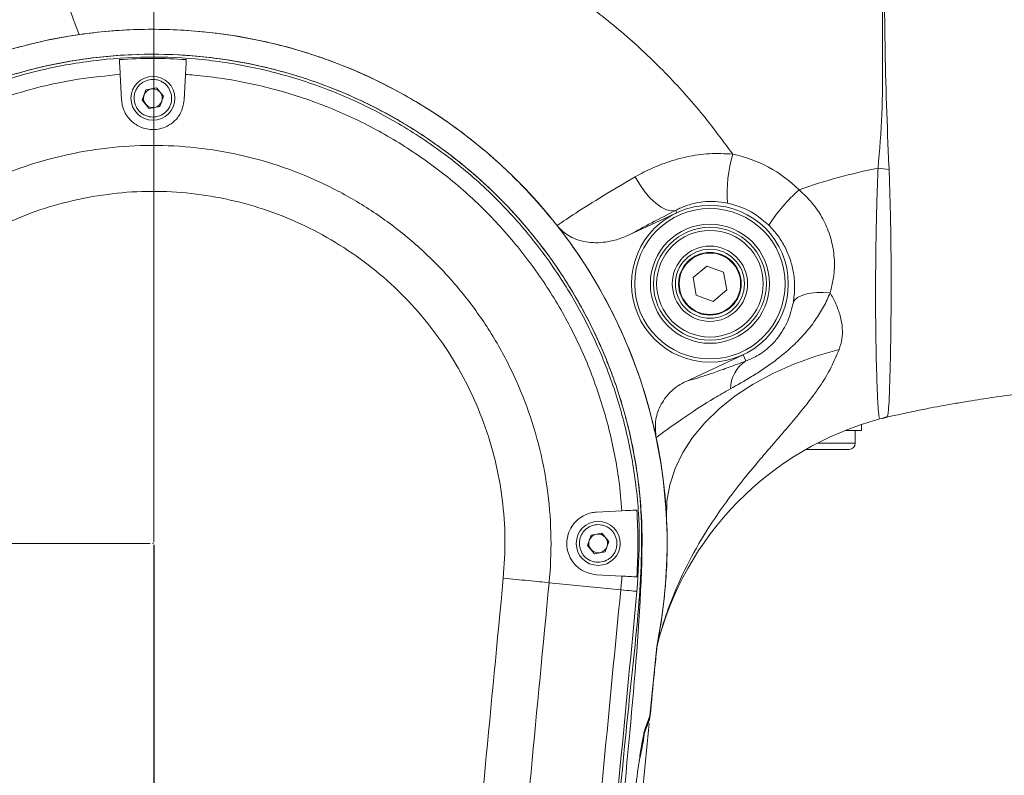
# Model space of a CAD drawing. Header units: millimetres. Extents: x 739 to 2419, y 424 to 1092.
# Tile 34 of 59: x 1851 to 1874, y 969 to 987. Entities that reach past the tile are written whole.
import ezdxf

# ---------------------------------------------------------------- set-up
doc = ezdxf.new("R2010")
doc.units = ezdxf.units.MM
doc.header["$PDSIZE"] = -1
doc.linetypes.add('CENTER', pattern=[10.16, 6.35, -1.27, 1.27, -1.27])
doc.layers.add('5', color=7, linetype='Continuous', lineweight=35)
doc.styles.add('SLDTEXTSTYLE0', font='TXT', dxfattribs={"width": 0.7})
doc.styles.get("Standard").update_dxf_attribs({"font": 'times.ttf'})
doc.dimstyles.new('ISO-25', dxfattribs={"dimtxt": 3.5, "dimasz": 2.5, "dimexe": 1.25, "dimexo": 0.625, "dimtad": 1, "dimdec": 0, "dimlfac": 6.8399, "dimtxsty": 'Standard', "dimcen": 2.5, "dimadec": 0, "dimazin": 0, "dimtfac": 1, "dimtmove": 0, "dimatfit": 3, "dimfxl": 1, "dimarcsym": 0})
doc.dimstyles.new('SLDDIMSTYLE3', dxfattribs={"dimtxt": 3.5, "dimasz": 2.4, "dimexe": 0, "dimexo": 0.0625, "dimgap": 0.875, "dimtad": 2, "dimlfac": 2, "dimrnd": 1e-09, "dimzin": 12, "dimdsep": 46, "dimtxsty": 'SLDTEXTSTYLE0', "dimsah": 1, "dimcen": 0.09, "dimadec": 0, "dimazin": 3, "dimtfac": 1, "dimtdec": 3, "dimtofl": 0, "dimtmove": 0, "dimatfit": 3, "dimfxl": 1, "dimfrac": 2, "dimtolj": 1, "dimtzin": 12, "dimlwd": 5, "dimlwe": 5, "dimarcsym": 0})

# ---------------------------------------------------------------- blocks, each defined once
blk = doc.blocks.new('*D100')
at = {"layer": '5', "color": 0, "lineweight": 5}
for p, q in [((1854.648, 1041.255), (2005.843, 1041.255)), ((2005.843, 1038.855), (2005.843, 842.706)), ((1863.424, 840.306), (2005.843, 840.306))]:
    blk.add_line(p, q, dxfattribs=at)
at = {"layer": '5', "color": 0}
for points in [[(2006.243, 1038.855), (2005.443, 1038.855), (2005.843, 1041.255)], [(2005.443, 842.706), (2006.243, 842.706), (2005.843, 840.306)]]:
    blk.add_solid(points, dxfattribs=at)
at = {"layer": 'Defpoints', "color": 0}
for p in [(1854.585, 1041.255), (1863.361, 840.306), (2005.843, 840.306)]:
    blk.add_point(p, dxfattribs=at)
at = {"layer": '5', "color": 0, "lineweight": 5, "insert": (2000.377, 940.78), "char_height": 4.5, "attachment_point": 2, "rotation": 90}
blk.add_mtext('\\A1;1374', dxfattribs=at)
blk = doc.blocks.new('*D104')
at = {"layer": '5', "color": 0, "lineweight": 5}
for p, q in [((1854.523, 974.856), (1800.028, 974.856)), ((1800.028, 912.906), (1800.028, 972.456)), ((1854.244, 910.506), (1800.028, 910.506))]:
    blk.add_line(p, q, dxfattribs=at)
at = {"layer": '5', "color": 0}
for points in [[(1800.428, 972.456), (1799.628, 972.456), (1800.028, 974.856)], [(1799.628, 912.906), (1800.428, 912.906), (1800.028, 910.506)]]:
    blk.add_solid(points, dxfattribs=at)
at = {"layer": 'Defpoints', "color": 0}
for p in [(1800.028, 974.856), (1854.585, 974.856), (1854.306, 910.506)]:
    blk.add_point(p, dxfattribs=at)
at = {"layer": '5', "color": 0, "lineweight": 5, "insert": (1796.864, 942.681), "char_height": 4.5, "attachment_point": 5, "rotation": 90}
blk.add_mtext('\\A1;440', dxfattribs=at)
blk = doc.blocks.new('*D105')
at = {"layer": '5', "color": 0, "lineweight": 5}
for p, q in [((1919.604, 988.018), (1800.043, 988.018)), ((1800.043, 977.256), (1800.043, 985.618)), ((1854.523, 974.856), (1800.043, 974.856))]:
    blk.add_line(p, q, dxfattribs=at)
at = {"layer": '5', "color": 0}
for points in [[(1800.443, 985.618), (1799.643, 985.618), (1800.043, 988.018)], [(1799.643, 977.256), (1800.443, 977.256), (1800.043, 974.856)]]:
    blk.add_solid(points, dxfattribs=at)
at = {"layer": 'Defpoints', "color": 0}
for p in [(1800.043, 988.018), (1919.667, 988.018), (1854.585, 974.856)]:
    blk.add_point(p, dxfattribs=at)
at = {"layer": '5', "color": 0, "lineweight": 5, "insert": (1796.872, 981.437), "char_height": 4.5, "attachment_point": 5, "rotation": 90}
blk.add_mtext('\\A1;90', dxfattribs=at)
blk = doc.blocks.new('*D106')
at = {"layer": '5', "color": 0, "lineweight": 5}
for p, q in [((1854.608, 974.89), (1854.608, 1007.968)), ((1857.008, 1007.968), (1917.267, 1007.968)), ((1919.667, 988.081), (1919.667, 1007.968))]:
    blk.add_line(p, q, dxfattribs=at)
at = {"layer": '5', "color": 0}
for points in [[(1857.008, 1008.368), (1857.008, 1007.568), (1854.608, 1007.968)], [(1917.267, 1007.568), (1917.267, 1008.368), (1919.667, 1007.968)]]:
    blk.add_solid(points, dxfattribs=at)
at = {"layer": 'Defpoints', "color": 0}
for p in [(1919.667, 1007.968), (1919.667, 988.018), (1854.608, 974.827)]:
    blk.add_point(p, dxfattribs=at)
at = {"layer": '5', "color": 0, "lineweight": 5, "insert": (1887.137, 1011.132), "char_height": 4.5, "attachment_point": 5}
blk.add_mtext('\\A1;445', dxfattribs=at)
blk = doc.blocks.new('*D110')
at = {"color": 0, "lineweight": -2}
for p, q in [((1863.344, 998.402), (1704.846, 998.402)), ((1705.846, 996.002), (1705.846, 923.243)), ((1705.846, 843.876), (1705.846, 916.635)), ((1824.589, 841.476), (1704.846, 841.476))]:
    blk.add_line(p, q, dxfattribs=at)
at = {"color": 0}
for points in [[(1706.246, 996.002), (1705.446, 996.002), (1705.846, 998.402)], [(1705.446, 843.876), (1706.246, 843.876), (1705.846, 841.476)]]:
    blk.add_solid(points, dxfattribs=at)
at = {"layer": 'Defpoints', "color": 0}
for p in [(1863.344, 998.402), (1705.846, 841.476), (1824.589, 841.476)]:
    blk.add_point(p, dxfattribs=at)
at = {"color": 0, "lineweight": 5, "insert": (1705.846, 919.939), "char_height": 3.5, "attachment_point": 5}
blk.add_mtext('1081', dxfattribs=at)

msp = doc.modelspace()

# ---------------------------------------------------------------- linework, layer by layer
at = {"color": 7, "linetype": 'Continuous', "lineweight": 5}
for p, q in [((1853.85503, 985.201464), (1853.823958, 985.794346)), ((1855.346599, 985.794381), (1855.315526, 985.201464)), ((1854.670382, 985.478323), (1854.421206, 985.432731)), ((1854.834453, 985.285327), (1854.670382, 985.478323)), ((1854.421206, 985.432731), (1854.336102, 985.194142)), ((1854.74935, 985.046738), (1854.834453, 985.285327)), ((1854.336102, 985.194142), (1854.500174, 985.001146)), ((1854.500174, 985.001146), (1854.74935, 985.046738)), ((1866.802335, 982.570005), (1865.707347, 982.059403)), ((1866.776962, 982.624417), (1866.802335, 982.570005)), ((1867.501018, 981.324853), (1867.18144, 981.054994)), ((1867.894512, 981.18302), (1867.501018, 981.324853)), ((1867.968428, 980.771328), (1867.894512, 981.18302)), ((1867.18144, 981.054994), (1867.255356, 980.643302)), ((1867.255356, 980.643302), (1867.64885, 980.501469)), ((1867.64885, 980.501469), (1867.968428, 980.771328)), ((1867.019668, 978.637123), (1868.347533, 979.256317)), ((1868.414366, 979.112993), (1868.347533, 979.256317)), ((1871.111528, 977.488485), (1871.111528, 977.629837)), ((1871.574243, 977.768255), (1871.53974, 977.759039)), ((1871.111528, 977.488485), (1870.726309, 977.488485)), ((1870.965278, 977.195985), (1870.965278, 977.488485)), ((1870.819028, 977.049735), (1869.815533, 977.049735)), ((1864.930757, 975.586233), (1865.523661, 975.617305)), ((1864.804956, 975.048981), (1864.719852, 974.810392)), ((1865.054132, 975.094573), (1864.804956, 975.048981)), ((1865.218203, 974.901577), (1865.054132, 975.094573)), ((1865.1331, 974.662988), (1865.218203, 974.901577)), ((1864.719852, 974.810392), (1864.883924, 974.617396)), ((1864.883924, 974.617396), (1865.1331, 974.662988)), ((1865.523638, 974.094665), (1864.930757, 974.125737)), ((1865.496786, 973.775906), (1863.824579, 973.941429)), ((1866.327479, 972.326061), (1866.334658, 972.397897)), ((1866.176291, 970.832682), (1866.321561, 972.299977)), ((1866.057842, 970.515328), (1866.176291, 970.832682)), ((1866.155936, 970.7279), (1866.033074, 970.398498))]:
    msp.add_line(p, q, dxfattribs=at)
at = {"color": 8, "linetype": 'Continuous', "lineweight": 5}
for p, q in [((1870.085073, 977.195985), (1870.965278, 977.195985)), ((1866.176291, 970.832682), (1866.179341, 970.832382))]:
    msp.add_line(p, q, dxfattribs=at)
at = {"linetype": 'CENTER'}
msp.add_line((1854.608331, 974.827365), (1854.585278, 908.785734), dxfattribs=at)
at = {"color": 7, "linetype": 'Continuous', "lineweight": 5, "flags": 128}
for points in [[(1865.834996, 983.407273), (1865.941618, 983.224605), (1866.059564, 983.057083), (1866.184929, 982.910254), (1866.313563, 982.788975), (1866.441208, 982.697263), (1866.563641, 982.638152), (1866.676807, 982.613599), (1866.776962, 982.624417)], [(1870.379677, 980.703895), (1870.218674, 980.71006), (1870.067217, 980.705783), (1869.928588, 980.691156), (1869.805791, 980.666497), (1869.701487, 980.63234), (1869.617936, 980.589425), (1869.556948, 980.538682), (1869.519846, 980.48121)], [(1870.587516, 979.380041), (1870.046856, 979.227703), (1869.529326, 979.041312), (1869.040002, 978.822697), (1868.583682, 978.574002), (1868.164842, 978.297666), (1867.787591, 977.996399), (1867.455628, 977.673157), (1867.172209, 977.331109), (1866.940114, 976.973611), (1866.761619, 976.604168), (1866.638475, 976.226405), (1866.571891, 975.844026), (1866.562518, 975.460781)], [(1866.500932, 973.50054), (1866.44684, 973.088672), (1866.334652, 972.45343)]]:
    msp.add_lwpolyline(points, dxfattribs=at)
at = {"color": 7, "linetype": 'Continuous', "lineweight": 5}
for centre, radius in [((1854.585278, 985.239735), 0.511875), ((1867.574934, 980.913161), 1.828125), ((1867.574934, 980.913161), 1.755), ((1867.574934, 980.913161), 1.389375), ((1867.574934, 980.913161), 1.31625), ((1867.574934, 980.913161), 1.243125), ((1867.574934, 980.913161), 0.8775), ((1867.574934, 980.913161), 0.804375), ((1867.574934, 980.913161), 0.73125), ((1867.574934, 980.913161), 0.716625), ((1864.969028, 974.855985), 0.511875)]:
    msp.add_circle(centre, radius, dxfattribs=at)
at = {"lineweight": 5}
msp.add_arc((1854.585278, 910.505985), 130.74895, 315, 195, dxfattribs=at)
at = {"color": 7, "linetype": 'Continuous', "lineweight": 5}
for centre, radius, start, end in [((1901.864035, 1005.687244), 52.536851, 197.7688806, 201.1574833), ((1854.585278, 974.855985), 11.9925, 353.5103143, 178.951848), ((1854.585278, 985.239735), 0.219375, 100.3688408, 160.3688408), ((1854.585278, 985.239735), 0.219375, 40.3688408, 100.3688408), ((1854.585278, 985.239735), 0.219375, 160.3688408, 220.3688408), ((1854.585278, 985.239735), 0.219375, 340.3688408, 40.3688408), ((1854.585278, 985.239735), 0.219375, 220.3688408, 280.3688408), ((1854.585278, 985.239735), 0.219375, 280.3688408, 340.3688408), ((1871.320789, 983.009046), 3.345703, 163.9061528, 183.6558218), ((1874.048436, 970.696938), 13.1625, 101.1850339, 109.5097919), ((1858.244484, 868.769584), 115.601778, 83.28935551, 83.41807306), ((1872.501959, 979.951914), 4.24885, 132.1151487, 146.771847), ((1868.856344, 978.440547), 0.804691, 123.3156344, 178.5227811), ((1873.436945, 970.696938), 7.3125, 105.0372374, 166.0981173), ((1871.164256, 979.156721), 1.447241, 285.0373533, 292.1968556), ((1870.819028, 977.195985), 0.14625, 270, 0), ((1864.969028, 974.855985), 0.219375, 160.3688408, 220.3688408), ((1864.969028, 974.855985), 0.219375, 100.3688408, 160.3688408), ((1864.969028, 974.855985), 0.219375, 40.3688408, 100.3688408), ((1864.969028, 974.855985), 0.219375, 340.3688408, 40.3688408), ((1864.969028, 974.855985), 0.219375, 220.3688408, 280.3688408), ((1864.969028, 974.855985), 0.219375, 280.3688408, 340.3688408), ((1865.820197, 970.847486), 0.356401, 340.3947597, 357.6193409), ((1865.742699, 970.875332), 0.43875, 340.3650332, 354.3822338), ((1865.687741, 970.532748), 0.370511, 338.7561908, 357.3052537)]:
    msp.add_arc(centre, radius, start, end, dxfattribs=at)
msp.add_ellipse((1867.475335, 980.913161), major_axis=(3.088552, 0), ratio=0.999972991, start_param=0.788455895, end_param=1.365087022, dxfattribs=at)
for points, knots in [([(1859.856681, 998.390733), (1859.779864, 998.390857), (1859.564708, 998.391202), (1859.245196, 998.384552), (1858.900859, 998.37406), (1858.594972, 998.360947), (1858.29139, 998.344494), (1857.980616, 998.323924), (1857.555532, 998.290401), (1857.006237, 998.236103), (1856.384651, 998.156644), (1855.793276, 998.064287), (1855.175446, 997.951217), (1854.491533, 997.802628), (1853.763138, 997.613715), (1853.014497, 997.386688), (1852.219762, 997.105192), (1851.372488, 996.751077), (1850.548852, 996.34558), (1849.877808, 995.962025), (1849.357578, 995.629668), (1848.930509, 995.334876), (1848.46611, 994.987208), (1847.946985, 994.558954), (1847.43446, 994.087186), (1847.002239, 993.64543), (1846.668176, 993.274859), (1846.398075, 992.955703), (1846.14568, 992.639307), (1845.882344, 992.28858), (1845.592679, 991.87576), (1845.282178, 991.39578), (1844.965654, 990.859942), (1844.654575, 990.280745), (1844.353458, 989.659444), (1844.085716, 989.042275), (1843.853774, 988.449134), (1843.577297, 987.669695), (1843.280018, 986.682226), (1842.98844, 985.460984), (1842.817358, 984.528183), (1842.71734, 983.862293), (1842.667237, 983.49317), (1842.621595, 983.117568), (1842.580358, 982.733599), (1842.54277, 982.331692), (1842.506736, 981.873823), (1842.473363, 981.352308), (1842.458972, 980.972805), (1842.451567, 980.777519)], [0, 0, 0, 0, 0.0082638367, 0.0231459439, 0.0343571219, 0.045097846, 0.0559646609, 0.0670278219, 0.0786712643, 0.1016842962, 0.125913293, 0.1451666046, 0.1653181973, 0.1929308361, 0.2197329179, 0.2453271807, 0.2759663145, 0.3091901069, 0.3422398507, 0.3726884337, 0.3905379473, 0.4070893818, 0.42709464, 0.4512701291, 0.4775170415, 0.4999829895, 0.5159630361, 0.5297940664, 0.5439026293, 0.5585661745, 0.5760803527, 0.5973170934, 0.619311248, 0.6423620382, 0.6679108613, 0.6940423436, 0.715405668, 0.7374767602, 0.7845406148, 0.8285392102, 0.8749477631, 0.8882697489, 0.9017357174, 0.915424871, 0.9293751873, 0.9436202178, 0.9590886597, 0.9789476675, 1, 1, 1, 1]), ([(1871.4952, 983.609427), (1871.530983, 984.029187), (1871.602609, 984.8694), (1871.601714, 986.135048), (1871.599092, 987.545994), (1871.597743, 989.231338), (1871.551206, 990.765337), (1871.509751, 991.731369), (1871.498124, 992.002317)], [0, 0, 0, 0, 0.1504319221, 0.3011128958, 0.4518174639, 0.6545734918, 0.9031163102, 1, 1, 1, 1]), ([(1871.746734, 991.985812), (1871.746734, 991.985809), (1871.735798, 991.72276), (1871.702015, 990.882817), (1871.671958, 989.922135), (1871.649801, 988.72262), (1871.645161, 988.034195), (1871.648616, 987.172539), (1871.662773, 985.858541), (1871.707381, 984.611091), (1871.74789, 983.657801), (1871.74789, 983.657798)], [0, 0, 0, 0, 0.0000010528, 0.0948203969, 0.3027383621, 0.3460809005, 0.5268270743, 0.5506158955, 0.6563545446, 0.9999989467, 1, 1, 1, 1]), ([(1851.83344, 989.654146), (1852.29149, 989.787469), (1853.208892, 990.054493), (1854.627672, 990.268011), (1856.000568, 990.342612), (1857.31668, 990.281766), (1858.56643, 990.112786), (1859.797112, 989.835884), (1861.009379, 989.450247), (1862.193638, 988.952662), (1863.342296, 988.347119), (1864.435225, 987.645002), (1865.468079, 986.849023), (1866.429466, 985.960556), (1867.322689, 984.993446), (1867.845193, 984.288611), (1868.106208, 983.936513)], [0, 0, 0, 0, 0.077524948, 0.155270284, 0.232811, 0.300947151, 0.369348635, 0.43776016, 0.505910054, 0.575992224, 0.646341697, 0.716699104, 0.786792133, 0.857815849, 0.92897252, 1, 1, 1, 1]), ([(1842.595767, 975.07536), (1842.60888, 975.392123), (1842.635106, 976.025648), (1842.787494, 977.098969), (1843.068634, 978.284196), (1843.526631, 979.55462), (1844.121941, 980.766789), (1844.852745, 981.902525), (1845.704841, 982.950062), (1846.667931, 983.896671), (1847.733269, 984.726315), (1848.883691, 985.432673), (1850.105735, 986.007384), (1851.386014, 986.437905), (1852.706237, 986.723752), (1854.050105, 986.861493), (1855.400803, 986.843937), (1856.740935, 986.676721), (1858.054265, 986.361854), (1859.322556, 985.898245), (1860.53136, 985.297153), (1861.666542, 984.565549), (1862.710352, 983.708096), (1863.652644, 982.740018), (1864.481778, 981.673437), (1865.182792, 980.518849), (1865.75132, 979.294004), (1866.180426, 978.01357), (1866.459829, 976.692329), (1866.590016, 975.348803), (1866.577791, 974.280042), (1866.517348, 973.667031), (1866.500932, 973.50054)], [0, 0, 0, 0, 0.024506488, 0.049012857, 0.083717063, 0.118531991, 0.15323643, 0.187941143, 0.222756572, 0.257461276, 0.29215671, 0.326962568, 0.361657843, 0.396374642, 0.431202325, 0.465919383, 0.500628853, 0.535449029, 0.570158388, 0.604854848, 0.639661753, 0.67435812, 0.709078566, 0.743909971, 0.778630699, 0.813335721, 0.848151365, 0.882856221, 0.917554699, 0.95236369, 0.987062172, 1, 1, 1, 1]), ([(1843.513594, 948.702646), (1843.515547, 952.172255), (1843.518704, 957.780451), (1843.395668, 965.526025), (1843.317132, 970.199568), (1843.209216, 973.130268), (1843.166728, 974.319801), (1843.180663, 975.508989), (1843.302851, 976.723201), (1843.577462, 977.946023), (1843.992998, 979.161671), (1844.541677, 980.323768), (1845.219929, 981.41522), (1846.014972, 982.42458), (1846.917133, 983.339607), (1847.91839, 984.144882), (1849.002478, 984.834148), (1850.156701, 985.399273), (1851.368535, 985.828081), (1852.620593, 986.119775), (1853.897229, 986.27082), (1855.182531, 986.274223), (1856.45988, 986.135162), (1857.714048, 985.855232), (1858.92769, 985.433064), (1860.08688, 984.879136), (1861.177967, 984.19994), (1862.18399, 983.39964), (1863.095049, 982.492547), (1863.899808, 981.490078), (1864.583977, 980.402048), (1865.143003, 979.245317), (1865.570857, 978.033485), (1865.854741, 976.780631), (1866.005036, 975.503674), (1865.974906, 973.385555), (1865.70653, 970.449538), (1865.356181, 966.685432), (1864.957899, 962.92529), (1864.393703, 956.698169), (1864.057186, 951.717361), (1863.805627, 947.994033)], [0, 0, 0, 0, 0.117031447, 0.18916691, 0.261302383, 0.27468657, 0.288090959, 0.301450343, 0.314773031, 0.329175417, 0.343623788, 0.358026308, 0.372428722, 0.386877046, 0.401279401, 0.41567952, 0.430125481, 0.444525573, 0.45893596, 0.473392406, 0.487802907, 0.502205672, 0.51665433, 0.531057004, 0.545458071, 0.559904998, 0.574306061, 0.588716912, 0.603173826, 0.617584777, 0.63198631, 0.64643371, 0.660835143, 0.675237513, 0.689685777, 0.704088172, 0.746588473, 0.78909842, 0.83161621, 0.874127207, 1, 1, 1, 1]), ([(1863.805627, 947.994033), (1863.89772, 949.362812), (1864.220762, 954.164165), (1864.834288, 961.809973), (1865.407419, 968.463521), (1865.783356, 972.061893), (1865.902986, 973.195165), (1865.981974, 974.330757), (1865.989394, 975.466098), (1865.879837, 976.645049), (1865.618671, 977.852517), (1865.213527, 979.072203), (1864.674443, 980.239388), (1864.005032, 981.336933), (1863.217981, 982.35326), (1862.323116, 983.276058), (1861.328318, 984.08985), (1860.249741, 984.788145), (1859.100238, 985.362542), (1857.892402, 985.801033), (1856.643648, 986.102954), (1855.368659, 986.264726), (1854.083218, 986.278876), (1852.80404, 986.150254), (1851.547116, 985.880566), (1850.329759, 985.468384), (1849.166003, 984.924015), (1848.069634, 984.253816), (1847.057537, 983.462056), (1846.139508, 982.56314), (1845.326493, 981.5677), (1844.632971, 980.485219), (1844.064466, 979.33227), (1843.625258, 978.124366), (1843.336348, 976.872993), (1843.182295, 975.597553), (1843.18417, 972.084328), (1843.420226, 966.35282), (1843.50854, 957.813511), (1843.511803, 951.930526), (1843.513594, 948.702646)], [0, 0, 0, 0, 0.046276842, 0.162328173, 0.25874099, 0.271534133, 0.284372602, 0.297180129, 0.30991978, 0.3226298, 0.337038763, 0.351493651, 0.365902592, 0.380311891, 0.394767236, 0.409176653, 0.423579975, 0.438029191, 0.452432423, 0.466834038, 0.481281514, 0.495683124, 0.51009457, 0.524552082, 0.538963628, 0.553365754, 0.567813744, 0.582215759, 0.596618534, 0.611067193, 0.625469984, 0.639881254, 0.654338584, 0.668749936, 0.683135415, 0.69757241, 0.711977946, 0.801544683, 0.891111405, 1, 1, 1, 1]), ([(1843.246139, 974.52878), (1843.248021, 974.953726), (1843.251791, 975.804974), (1843.438197, 977.070179), (1843.753198, 978.307825), (1844.211165, 979.50101), (1844.797867, 980.636006), (1845.507042, 981.698831), (1846.333397, 982.672956), (1847.262273, 983.549256), (1848.282927, 984.317522), (1849.385404, 984.963534), (1850.552868, 985.48329), (1851.770824, 985.870427), (1853.025082, 986.115056), (1854.29844, 986.21905), (1855.575456, 986.181127), (1856.83945, 985.996773), (1858.074877, 985.673639), (1859.267405, 985.215422), (1860.399689, 984.622988), (1861.459379, 983.908449), (1862.433259, 983.080831), (1863.305468, 982.146987), (1864.068509, 981.122527), (1864.713277, 980.01968), (1865.226789, 978.850197), (1865.608337, 977.631227), (1865.852399, 976.362198), (1865.959405, 975.057521), (1865.902449, 974.17824), (1865.873971, 973.738599)], [0, 0, 0, 0, 0.034360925, 0.068831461, 0.103192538, 0.137561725, 0.17204058, 0.2064097, 0.240758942, 0.275217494, 0.309566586, 0.343940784, 0.378424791, 0.412799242, 0.447164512, 0.48163938, 0.51600452, 0.550353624, 0.584812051, 0.619161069, 0.653539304, 0.688027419, 0.722405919, 0.756766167, 0.791235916, 0.825595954, 0.859946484, 0.894406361, 0.928756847, 0.964378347, 1, 1, 1, 1]), ([(1855.364747, 986.140673), (1855.105545, 986.154099), (1854.585901, 986.181014), (1854.066253, 986.154117), (1853.80581, 986.140637)], [0, 0, 0, 0, 0.498807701, 1, 1, 1, 1]), ([(1853.823958, 985.794346), (1853.818968, 985.889575), (1853.810928, 986.04298), (1853.807217, 986.113785), (1853.80581, 986.140637)], [0, 0, 0, 0, 0.620761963, 1, 1, 1, 1]), ([(1855.364747, 986.140673), (1855.362186, 986.091799), (1855.358062, 986.013099), (1855.349749, 985.854489), (1855.346599, 985.794381)], [0, 0, 0, 0, 0.621033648, 1, 1, 1, 1]), ([(1853.823958, 985.794346), (1853.495186, 985.762757), (1852.837642, 985.699578), (1851.788345, 985.476501), (1850.687535, 985.128651), (1849.559163, 984.625701), (1848.493505, 984.001426), (1847.506951, 983.258786), (1846.609115, 982.411763), (1845.810309, 981.470179), (1845.125044, 980.442851), (1844.55715, 979.345828), (1844.108123, 978.167819), (1843.783565, 976.921225), (1843.692483, 976.051943), (1843.646942, 975.617303)], [0, 0, 0, 0, 0.063105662, 0.12621127, 0.204691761, 0.283422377, 0.361902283, 0.440326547, 0.51900073, 0.597425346, 0.675894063, 0.754613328, 0.833082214, 0.916541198, 1, 1, 1, 1]), ([(1854.153693, 985.160767), (1854.14956, 985.216097), (1854.143179, 985.301518), (1854.178502, 985.411959), (1854.221718, 985.490732), (1854.280125, 985.559441), (1854.371181, 985.629876), (1854.504393, 985.681795), (1854.647332, 985.680409), (1854.757431, 985.646789), (1854.836364, 985.603233), (1854.904698, 985.544856), (1854.976849, 985.454083), (1855.001136, 985.371911), (1855.016863, 985.318703)], [0, 0, 0, 0, 0.1197214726, 0.184832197, 0.2499999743, 0.3151107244, 0.3802785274, 0.5, 0.6197214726, 0.684832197, 0.7499999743, 0.8151107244, 0.8802785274, 1, 1, 1, 1]), ([(1865.523661, 975.617305), (1865.502693, 975.853049), (1865.445373, 976.497508), (1865.238351, 977.538476), (1864.871681, 978.716738), (1864.374752, 979.847161), (1863.751672, 980.913167), (1863.01408, 981.903396), (1862.171025, 982.806034), (1861.22969, 983.60599), (1860.20542, 984.296656), (1859.110978, 984.869252), (1857.958274, 985.312314), (1856.764171, 985.62408), (1855.884903, 985.753838), (1855.41124, 985.789513), (1855.346599, 985.794381)], [0, 0, 0, 0, 0.045236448, 0.1236643, 0.202341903, 0.280769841, 0.359218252, 0.437917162, 0.516366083, 0.594855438, 0.673595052, 0.752083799, 0.830507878, 0.909181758, 0.987606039, 1, 1, 1, 1]), ([(1855.016863, 985.318703), (1855.020996, 985.263373), (1855.027377, 985.177951), (1854.992053, 985.06751), (1854.948837, 984.988737), (1854.890431, 984.920029), (1854.799375, 984.849593), (1854.666163, 984.797675), (1854.523224, 984.79906), (1854.413125, 984.83268), (1854.334191, 984.876237), (1854.265858, 984.934613), (1854.193707, 985.025387), (1854.169419, 985.107558), (1854.153693, 985.160767)], [0, 0, 0, 0, 0.119721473, 0.184832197, 0.249999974, 0.315110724, 0.380278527, 0.5, 0.619721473, 0.684832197, 0.749999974, 0.815110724, 0.880278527, 1, 1, 1, 1]), ([(1855.315526, 985.201464), (1855.293926, 985.084715), (1855.25867, 984.894154), (1855.076849, 984.682726), (1854.895032, 984.567875), (1854.709501, 984.51136), (1854.529176, 984.503597), (1854.347307, 984.540338), (1854.159384, 984.630916), (1853.971668, 984.809734), (1853.874819, 985.015247), (1853.859539, 985.159034), (1853.85503, 985.201464)], [0, 0, 0, 0, 0.186540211, 0.304475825, 0.389989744, 0.45579859, 0.52198222, 0.580561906, 0.658462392, 0.76985114, 0.932085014, 1, 1, 1, 1]), ([(1845.304687, 974.588158), (1845.304686, 974.588161), (1845.29431, 974.948237), (1845.315938, 975.670256), (1845.470643, 976.729104), (1845.744245, 977.75135), (1846.124861, 978.724717), (1846.610972, 979.650172), (1847.200253, 980.513712), (1847.881657, 981.306486), (1848.647048, 982.019134), (1849.489453, 982.639327), (1850.395562, 983.162323), (1851.353939, 983.5814), (1852.353777, 983.887414), (1853.380856, 984.080705), (1854.423334, 984.159073), (1855.468082, 984.117146), (1856.50174, 983.95956), (1857.511826, 983.68824), (1858.484189, 983.302631), (1859.407799, 982.811597), (1860.271076, 982.221186), (1861.060515, 981.53566), (1861.76883, 980.767227), (1862.38795, 979.924702), (1862.906335, 979.016345), (1863.320768, 978.055916), (1863.626054, 977.055514), (1863.81432, 976.026853), (1863.887438, 974.984164), (1863.858784, 974.287128), (1863.82458, 973.941432), (1863.824579, 973.941429)], [0, 0, 0, 0, 0.000000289, 0.035625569, 0.071250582, 0.105598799, 0.140056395, 0.174404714, 0.208760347, 0.243225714, 0.277581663, 0.311965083, 0.346458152, 0.380841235, 0.415188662, 0.449645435, 0.483992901, 0.518356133, 0.552829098, 0.587192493, 0.621569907, 0.656056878, 0.690433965, 0.724780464, 0.759236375, 0.79358301, 0.827960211, 0.862447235, 0.896824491, 0.931179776, 0.965644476, 0.999999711, 1, 1, 1, 1]), ([(1865.834996, 983.407273), (1865.898272, 983.44265), (1866.109093, 983.560519), (1866.504568, 983.733204), (1867.022213, 983.881584), (1867.563422, 983.961764), (1867.923695, 983.945004), (1868.106208, 983.936513)], [0, 0, 0, 0, 0.097904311, 0.326194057, 0.56002921, 0.777112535, 1, 1, 1, 1]), ([(1871.53974, 977.759039), (1871.531696, 977.772572), (1871.51615, 977.798722), (1871.495466, 978.035175), (1871.476063, 978.408212), (1871.458184, 978.944344), (1871.443587, 979.63469), (1871.435785, 980.464797), (1871.438092, 981.254484), (1871.447143, 981.93679), (1871.458367, 982.479956), (1871.473766, 983.039151), (1871.488055, 983.419334), (1871.4952, 983.609427)], [0, 0, 0, 0, 0.1068592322, 0.2064853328, 0.3088605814, 0.4158214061, 0.526175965, 0.6382085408, 0.7539212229, 0.8143523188, 0.8747845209, 0.9373918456, 1, 1, 1, 1]), ([(1871.74789, 983.657798), (1871.747891, 983.657795), (1871.750447, 983.63172), (1871.751803, 983.605543), (1871.753159, 983.579369)], [0, 0, 0, 0, 0.000111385, 1, 1, 1, 1]), ([(1864.010685, 982.270953), (1864.151469, 982.365979), (1864.463777, 982.576783), (1865.071865, 982.958738), (1865.578171, 983.256323), (1865.834996, 983.407273)], [0, 0, 0, 0, 0.2879706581, 0.6388218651, 1, 1, 1, 1]), ([(1871.753159, 983.579369), (1871.761409, 983.334439), (1871.77794, 982.843642), (1871.792147, 982.122287), (1871.80071, 981.338901), (1871.80067, 980.521673), (1871.793283, 979.725046), (1871.781173, 979.052185), (1871.766232, 978.522609), (1871.751042, 978.14153), (1871.733789, 977.884542), (1871.718771, 977.839841), (1871.711009, 977.816734)], [0, 0, 0, 0, 0.082771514, 0.16586002, 0.248646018, 0.361941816, 0.475219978, 0.582911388, 0.690580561, 0.791367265, 0.892154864, 1, 1, 1, 1]), ([(1862.756886, 974.047118), (1862.776972, 974.354028), (1862.817207, 974.968828), (1862.746537, 975.891729), (1862.581632, 976.801335), (1862.311203, 977.686159), (1861.944796, 978.535549), (1861.486293, 979.338925), (1860.938719, 980.084098), (1860.312231, 980.763764), (1859.614004, 981.37009), (1858.850475, 981.892276), (1858.033595, 982.326555), (1857.17361, 982.667591), (1856.280277, 982.907555), (1855.366108, 983.04693), (1854.442099, 983.084013), (1853.520066, 983.014698), (1852.611622, 982.843734), (1851.727296, 982.573078), (1850.879669, 982.202425), (1850.078298, 981.739869), (1849.333269, 981.191357), (1848.656344, 980.561089), (1848.053706, 979.859964), (1847.532491, 979.096219), (1847.10266, 978.277691), (1846.76557, 977.416733), (1846.525209, 976.512664), (1846.382072, 975.575898), (1846.378792, 974.938041), (1846.377151, 974.61911)], [0, 0, 0, 0, 0.0343560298, 0.068821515, 0.1031775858, 0.1375532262, 0.1720386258, 0.2064142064, 0.2407623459, 0.2752197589, 0.3095677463, 0.343944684, 0.378431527, 0.4128088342, 0.4471707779, 0.4816422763, 0.5160040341, 0.5503535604, 0.5848123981, 0.6191618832, 0.6535440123, 0.6880361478, 0.7224186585, 0.7567732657, 0.7912372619, 0.8255915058, 0.8599420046, 0.8944017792, 0.9287521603, 0.9643759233, 1, 1, 1, 1]), ([(1869.652583, 983.103705), (1869.75776, 983.00456), (1869.97187, 982.802726), (1870.21266, 982.440706), (1870.384522, 982.046072), (1870.477223, 981.619763), (1870.48833, 981.162074), (1870.416372, 980.858635), (1870.379677, 980.703895)], [0, 0, 0, 0, 0.158340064, 0.322336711, 0.47718007, 0.637909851, 0.815351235, 1, 1, 1, 1]), ([(1867.981894, 982.795714), (1867.886403, 982.810694), (1867.692135, 982.841168), (1867.401281, 982.827628), (1867.122025, 982.771958), (1866.916467, 982.696017), (1866.809165, 982.640945), (1866.776962, 982.624417)], [0, 0, 0, 0, 0.214942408, 0.437279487, 0.663953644, 0.899149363, 1, 1, 1, 1]), ([(1868.947816, 982.280175), (1868.796125, 982.407971), (1868.509527, 982.649422), (1868.150769, 982.748892), (1867.981894, 982.795714)], [0, 0, 0, 0, 0.5292800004, 1, 1, 1, 1]), ([(1866.776962, 982.624417), (1866.585301, 982.5259), (1866.19744, 982.326534), (1865.87198, 982.149139), (1865.707347, 982.059403)], [0, 0, 0, 0, 0.494150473, 1, 1, 1, 1]), ([(1865.707347, 982.059403), (1865.616226, 982.020852), (1865.434097, 981.943796), (1865.08887, 981.86543), (1864.70046, 981.861921), (1864.319715, 981.989351), (1864.108293, 982.152105), (1864.024104, 982.254614), (1864.010685, 982.270953)], [0, 0, 0, 0, 0.16106235, 0.321929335, 0.5747666, 0.783706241, 0.965526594, 1, 1, 1, 1]), ([(1869.519846, 980.48121), (1869.53392, 980.591468), (1869.562401, 980.81459), (1869.534644, 981.14621), (1869.458383, 981.46664), (1869.337045, 981.759043), (1869.169833, 982.038733), (1869.022606, 982.198842), (1868.947816, 982.280175)], [0, 0, 0, 0, 0.184400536, 0.373158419, 0.530301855, 0.691741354, 0.843408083, 1, 1, 1, 1]), ([(1870.379677, 980.703895), (1870.330803, 980.593193), (1870.233064, 980.371809), (1870.031385, 980.05304), (1869.790465, 979.747642), (1869.475227, 979.422747), (1869.139378, 979.145115), (1868.812465, 978.915176), (1868.456447, 978.688286), (1868.213179, 978.551779), (1868.05192, 978.461291)], [0, 0, 0, 0, 0.108711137, 0.217401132, 0.331344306, 0.445220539, 0.60453017, 0.704189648, 0.803911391, 1, 1, 1, 1]), ([(1870.379677, 980.703895), (1870.424846, 980.618798), (1870.518896, 980.441611), (1870.620681, 980.163545), (1870.669666, 979.888083), (1870.662195, 979.623466), (1870.612654, 979.461982), (1870.587516, 979.380041)], [0, 0, 0, 0, 0.19852861, 0.413368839, 0.632970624, 0.813759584, 1, 1, 1, 1]), ([(1868.414366, 979.112993), (1868.495083, 979.144061), (1868.621147, 979.192583), (1868.816144, 979.31845), (1868.973441, 979.446852), (1869.079018, 979.556306), (1869.192925, 979.697493), (1869.290592, 979.8425), (1869.433499, 980.119854), (1869.484822, 980.334636), (1869.519846, 980.48121)], [0, 0, 0, 0, 0.202718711, 0.316607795, 0.381816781, 0.501329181, 0.523568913, 0.63798889, 0.752954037, 1, 1, 1, 1]), ([(1867.019668, 978.637123), (1867.058043, 978.647647), (1867.169552, 978.678227), (1867.383699, 978.743705), (1867.678902, 978.841875), (1868.014476, 978.960386), (1868.281108, 979.062139), (1868.414366, 979.112993)], [0, 0, 0, 0, 0.114198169, 0.331827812, 0.549431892, 0.774814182, 1, 1, 1, 1]), ([(1866.321122, 977.323781), (1866.30754, 977.449859), (1866.280387, 977.701904), (1866.40259, 978.072632), (1866.632967, 978.393032), (1866.865639, 978.562944), (1867.0039, 978.62953), (1867.019668, 978.637123)], [0, 0, 0, 0, 0.235590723, 0.470976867, 0.712070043, 0.967163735, 1, 1, 1, 1]), ([(1868.05192, 978.461291), (1867.922589, 978.387975), (1867.548809, 978.176083), (1867.031991, 977.837222), (1866.594944, 977.527742), (1866.398681, 977.381552), (1866.321122, 977.323781)], [0, 0, 0, 0, 0.163837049, 0.473508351, 0.791940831, 1, 1, 1, 1]), ([(1871.910589, 977.846825), (1872.060262, 977.879645), (1872.332079, 977.939249), (1872.699971, 978.012823), (1873.00234, 978.070036), (1873.295902, 978.122671), (1873.680607, 978.187567), (1874.216822, 978.269498), (1874.92515, 978.361512), (1875.782928, 978.45149), (1876.405962, 978.490945), (1876.742153, 978.512235)], [0, 0, 0, 0, 0.094146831, 0.170977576, 0.230506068, 0.283220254, 0.354217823, 0.470207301, 0.616474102, 0.793048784, 1, 1, 1, 1]), ([(1871.591633, 977.772773), (1871.591166, 977.772652), (1871.584521, 977.77093), (1871.580351, 977.769853), (1871.576474, 977.768851)], [0, 0, 0, 0, 0.070335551, 1, 1, 1, 1]), ([(1871.623403, 977.780985), (1871.623232, 977.780941), (1871.620713, 977.780296), (1871.618389, 977.779707), (1871.614623, 977.778731), (1871.614508, 977.778701)], [0, 0, 0, 0, 0.065893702, 0.971551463, 1, 1, 1, 1]), ([(1871.662261, 977.793922), (1871.660299, 977.792999), (1871.647701, 977.787072), (1871.635712, 977.784463), (1871.626337, 977.781736), (1871.623627, 977.781042), (1871.623403, 977.780985)], [0, 0, 0, 0, 0.108222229, 0.694978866, 0.974799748, 1, 1, 1, 1]), ([(1871.663616, 977.789941), (1871.693164, 977.798917), (1871.774797, 977.823714), (1871.858388, 977.837978), (1871.911723, 977.847079)], [0, 0, 0, 0, 0.361962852, 1, 1, 1, 1]), ([(1871.711009, 977.816734), (1871.710431, 977.816317), (1871.709853, 977.815901), (1871.708729, 977.815364), (1871.708729, 977.815364)], [0, 0, 0, 0, 0.999812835, 1, 1, 1, 1]), ([(1864.930757, 974.125737), (1864.81401, 974.147336), (1864.623454, 974.18259), (1864.412022, 974.36441), (1864.297163, 974.546237), (1864.240646, 974.731793), (1864.232892, 974.912147), (1864.269656, 975.094033), (1864.360261, 975.281952), (1864.539097, 975.469642), (1864.744594, 975.566455), (1864.888353, 975.581728), (1864.930757, 975.586233)], [0, 0, 0, 0, 0.186540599, 0.304473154, 0.389993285, 0.455813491, 0.522008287, 0.580602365, 0.658501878, 0.769890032, 0.93212485, 1, 1, 1, 1]), ([(1865.523661, 975.617305), (1865.618889, 975.622296), (1865.772298, 975.630336), (1865.843102, 975.634046), (1865.869954, 975.635454)], [0, 0, 0, 0, 0.620749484, 1, 1, 1, 1]), ([(1865.869927, 974.076517), (1865.883335, 974.335722), (1865.910214, 974.855365), (1865.883395, 975.375013), (1865.869954, 975.635454)], [0, 0, 0, 0, 0.498812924, 1, 1, 1, 1]), ([(1864.537443, 974.777017), (1864.53331, 974.832347), (1864.526929, 974.917768), (1864.562252, 975.028209), (1864.605468, 975.106982), (1864.663875, 975.175691), (1864.754931, 975.246126), (1864.888143, 975.298045), (1865.031082, 975.296659), (1865.141181, 975.263039), (1865.220114, 975.219483), (1865.288448, 975.161106), (1865.360599, 975.070333), (1865.384886, 974.988161), (1865.400613, 974.934953)], [0, 0, 0, 0, 0.119721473, 0.184832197, 0.249999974, 0.315110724, 0.380278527, 0.5, 0.619721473, 0.684832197, 0.749999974, 0.815110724, 0.880278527, 1, 1, 1, 1]), ([(1865.400613, 974.934953), (1865.404746, 974.879623), (1865.411127, 974.794201), (1865.375803, 974.68376), (1865.332587, 974.604987), (1865.274181, 974.536279), (1865.183125, 974.465843), (1865.049913, 974.413925), (1864.906974, 974.41531), (1864.796875, 974.44893), (1864.717941, 974.492487), (1864.649608, 974.550863), (1864.577457, 974.641637), (1864.553169, 974.723808), (1864.537443, 974.777017)], [0, 0, 0, 0, 0.1197214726, 0.184832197, 0.2499999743, 0.3151107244, 0.3802785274, 0.5, 0.6197214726, 0.684832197, 0.7499999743, 0.8151107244, 0.8802785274, 1, 1, 1, 1]), ([(1860.636926, 948.173467), (1860.820858, 950.898921), (1861.204159, 956.578567), (1861.907233, 965.204232), (1862.473655, 971.099346), (1862.756886, 974.047118)], [0, 0, 0, 0, 0.315655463, 0.657802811, 1, 1, 1, 1]), ([(1865.496786, 973.775906), (1865.496787, 973.775909), (1865.507291, 973.88202), (1865.515465, 973.988344), (1865.523638, 974.094665)], [0, 0, 0, 0, 0.0000274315, 1, 1, 1, 1]), ([(1865.869927, 974.076517), (1865.821052, 974.079078), (1865.742353, 974.083203), (1865.583744, 974.091515), (1865.523638, 974.094665)], [0, 0, 0, 0, 0.621040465, 1, 1, 1, 1]), ([(1863.824579, 973.941429), (1863.54235, 970.997629), (1862.977961, 965.110748), (1862.281693, 956.497052), (1861.905006, 950.825438), (1861.724252, 948.103893)], [0, 0, 0, 0, 0.34222362, 0.684363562, 1, 1, 1, 1]), ([(1865.873971, 973.738599), (1865.612829, 971.024454), (1865.069691, 965.379429), (1864.364787, 956.797988), (1863.968956, 950.928119), (1863.771224, 947.995909)], [0, 0, 0, 0, 0.316685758, 0.6586601, 1, 1, 1, 1]), ([(1864.395528, 961.671173), (1864.506261, 962.989702), (1864.84533, 967.027095), (1865.228052, 971.060728), (1865.496786, 973.775904), (1865.496786, 973.775906)], [0, 0, 0, 0, 0.3265791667, 0.9999992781, 1, 1, 1, 1]), ([(1866.357563, 972.568334), (1866.384724, 972.713743), (1866.437288, 972.995157), (1866.480195, 973.335874), (1866.500932, 973.50054)], [0, 0, 0, 0, 0.516708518, 1, 1, 1, 1]), ([(1866.321561, 972.299977), (1866.321714, 972.301348), (1866.328709, 972.363733), (1866.339012, 972.461892), (1866.352857, 972.541328), (1866.357563, 972.568334)], [0, 0, 0, 0, 0.014612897, 0.665002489, 1, 1, 1, 1]), ([(1866.338266, 972.432172), (1866.339511, 972.446156), (1866.342436, 972.479014), (1866.348571, 972.518396), (1866.35373, 972.54791), (1866.355131, 972.555403), (1866.355286, 972.556232)], [0, 0, 0, 0, 0.332205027, 0.780589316, 0.975727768, 1, 1, 1, 1]), ([(1866.182124, 970.832131), (1866.214324, 971.171961), (1866.26152, 971.670061), (1866.311574, 972.16788), (1866.327479, 972.326061)], [0, 0, 0, 0, 0.682253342, 1, 1, 1, 1]), ([(1866.160454, 970.660463), (1866.076714, 969.809764), (1865.77065, 966.700528), (1865.497702, 963.588183), (1865.299434, 961.327388)], [0, 0, 0, 0, 0.273603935, 1, 1, 1, 1]), ([(1865.7027, 967.904515), (1865.73048, 968.179819), (1865.786067, 968.730716), (1865.8711, 969.397309), (1865.942905, 969.910622), (1865.99052, 970.209079), (1866.02789, 970.405688), (1866.047306, 970.486459), (1866.056335, 970.5112), (1866.057842, 970.515328)], [0, 0, 0, 0, 0.290344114, 0.580994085, 0.725291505, 0.869024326, 0.935669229, 0.989265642, 1, 1, 1, 1]), ([(1865.977533, 970.098313), (1865.985254, 970.14519), (1865.998404, 970.225026), (1866.014857, 970.31218), (1866.026332, 970.365744), (1866.030325, 970.383182), (1866.031597, 970.387512), (1866.031162, 970.386154), (1866.031085, 970.385914)], [0, 0, 0, 0, 0.396691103, 0.675595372, 0.868127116, 0.928059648, 0.987280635, 1, 1, 1, 1])]:
    msp.add_open_spline(points, degree=3, knots=knots, dxfattribs=at)
at = {"color": 8, "linetype": 'Continuous', "lineweight": 5}
for points, knots in [([(1870.587516, 979.380041), (1870.529265, 979.240477), (1870.412175, 978.959937), (1870.198852, 978.609785), (1869.862107, 978.126103), (1869.356436, 977.521845), (1868.695423, 976.769016), (1868.087726, 976.016084), (1867.551759, 975.258564), (1867.07528, 974.443287), (1866.717575, 973.659387), (1866.475565, 972.985179), (1866.37993, 972.600431), (1866.33837, 972.433227)], [0, 0, 0, 0, 0.060817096, 0.122249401, 0.162757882, 0.291901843, 0.421969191, 0.530576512, 0.639149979, 0.750502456, 0.861822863, 0.939951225, 1, 1, 1, 1]), ([(1871.708729, 977.815364), (1871.708729, 977.815364), (1871.691879, 977.805891), (1871.67707, 977.799906), (1871.662261, 977.793922)], [0, 0, 0, 0, 0.00000587, 1, 1, 1, 1]), ([(1866.338211, 972.435818), (1866.33821, 972.43581), (1866.338182, 972.435579), (1866.337876, 972.433062), (1866.336706, 972.423427), (1866.33125, 972.378593), (1866.325859, 972.334851), (1866.321561, 972.299977)], [0, 0, 0, 0, 0.001068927, 0.03070243, 0.084670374, 0.270260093, 1, 1, 1, 1]), ([(1866.050294, 970.444666), (1866.027513, 970.297806), (1865.993939, 970.081358), (1865.944272, 969.867712), (1865.928304, 969.799025)], [0, 0, 0, 0, 0.678498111, 1, 1, 1, 1])]:
    msp.add_open_spline(points, degree=3, knots=knots, dxfattribs=at)
at = {"color": 7, "linetype": 'Continuous', "lineweight": 5}
for points in [[(1862.756884, 974.047092), (1862.856819, 974.037204), (1863.056691, 974.01743), (1863.343026, 973.989101), (1863.607821, 973.962904), (1863.752328, 973.948607), (1863.824582, 973.941459)], [(1865.873971, 973.738599), (1865.84328, 973.741632), (1865.7819, 973.747698), (1865.591824, 973.766504), (1865.496786, 973.775906)]]:
    msp.add_open_spline(points, degree=3, dxfattribs=at)
at = {"layer": '5', "lineweight": 5}
msp.add_point((1854.585278, 974.855985), dxfattribs=at)

# ---------------------------------------------------------------- dimensions: what is measured, and where the dimension line sits
at = {"color": 3, "lineweight": 5}
dim = msp.add_linear_dim(base=(1705.845506, 841.475985), p1=(1863.344038, 998.402235), p2=(1824.588709, 841.475985), angle=90, text='1081', dimstyle='ISO-25', override={"dimtxt": 3.5, "dimasz": 2.4, "dimexe": 1, "dimexo": 0, "dimgap": 1.524, "dimtad": 1, "dimjust": 0, "dimtih": 1, "dimtoh": 1, "dimdec": 2, "dimlfac": 5, "dimzin": 0, "dimpost": '<>', "dimse1": 0, "dimse2": 0, "dimsd1": 0, "dimsd2": 0, "dimadec": 2, "dimtdec": 3, "dimtofl": 1, "dimtvp": 0.1, "dimtzin": 0}, dxfattribs=at)
dim.commit()
dim.dimension.update_dxf_attribs({"geometry": '*D110', "text_midpoint": (1705.845506, 919.93911)})
at = {"layer": '5', "color": 3, "lineweight": 5}
dim = msp.add_linear_dim(base=(2005.842638, 840.305985), p1=(1854.585278, 1041.254934), p2=(1863.36128, 840.305985), angle=90, text='1374', dimstyle='SLDDIMSTYLE3', override={"dimtxt": 4.5, "dimgap": 0.875, "dimtad": 1, "dimdec": 0, "dimlfac": 2, "dimpost": '<>', "dimtxsty": 'Standard', "dimse1": 0, "dimse2": 0, "dimsd1": 0, "dimsd2": 0, "dimtofl": 0, "dimtvp": 0.1, "dimfrac": 0}, dxfattribs=at)
dim.commit()
dim.dimension.update_dxf_attribs({"geometry": '*D100', "text_midpoint": (2005.842638, 940.780459), "dimtype": 160})
at = {"layer": '5', "color": 1, "lineweight": 5}
dim = msp.add_linear_dim(base=(1919.666528, 1007.967988), p1=(1854.608331, 974.827365), p2=(1919.666528, 988.018485), text='445', dimstyle='SLDDIMSTYLE3', override={"dimtxt": 4.5, "dimgap": 0.875, "dimtad": 1, "dimjust": 0, "dimdec": 0, "dimlfac": 2, "dimpost": '<>', "dimtxsty": 'Standard', "dimse1": 0, "dimse2": 0, "dimsd1": 0, "dimsd2": 0, "dimtofl": 0, "dimtvp": 0.1, "dimfrac": 0}, dxfattribs=at)
dim.commit()
dim.dimension.update_dxf_attribs({"geometry": '*D106', "text_midpoint": (1887.137429, 1011.131921)})
for base, p1, p2, text, picture, middle in [((1800.04281, 988.018485), (1854.585278, 974.855985), (1919.666528, 988.018485), '90', '*D105', (1796.872388, 981.437235)), ((1800.027502, 974.855985), (1854.30626, 910.505985), (1854.585278, 974.855985), '440', '*D104', (1796.863569, 942.680985))]:
    dim = msp.add_linear_dim(base=base, p1=p1, p2=p2, angle=90, text=text, dimstyle='SLDDIMSTYLE3', override={"dimtxt": 4.5, "dimgap": 0.875, "dimtad": 1, "dimjust": 0, "dimdec": 0, "dimlfac": 2, "dimpost": '<>', "dimtxsty": 'Standard', "dimse1": 0, "dimse2": 0, "dimsd1": 0, "dimsd2": 0, "dimtofl": 0, "dimtvp": 0.1, "dimfrac": 0}, dxfattribs=at)
    dim.commit()
    dim.dimension.update_dxf_attribs({"geometry": picture, "text_midpoint": middle})

doc.saveas('drawing.dxf')
